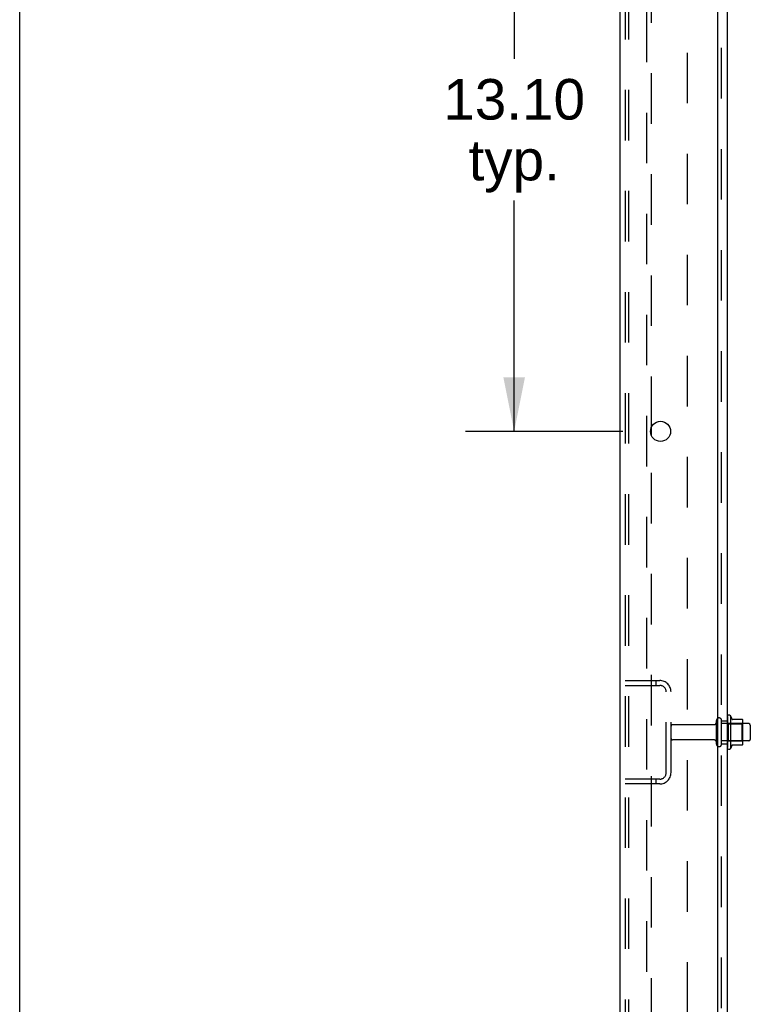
# Model space of a CAD drawing. Header units: inches. Extents: x 0 to 200, y 0 to 129.
# Tile 2 of 97: x 0 to 16, y 43 to 64. Entities that reach past the tile are written whole.
import ezdxf

# ---------------------------------------------------------------- set-up
doc = ezdxf.new("R2010")
doc.units = ezdxf.units.IN
doc.header["$LTSCALE"] = 11
doc.header["$MEASUREMENT"] = 0
doc.linetypes.add('HIDDEN', pattern=[0.2, 0.1, -0.1])
doc.layers.get('0').update_dxf_attribs({"linetype": 'CONTINUOUS'})
for name, color, linetype in [('DEFAULT_2', 8, 'HIDDEN'), ('DIMENSIONS', 7, 'CONTINUOUS'), ('SUBPANEL', 7, 'CONTINUOUS')]:
    doc.layers.add(name, color=color, linetype=linetype)
doc.styles.get("Standard").update_dxf_attribs({"font": 'arial.ttf'})
doc.dimstyles.new('DIMSTYLE_1', dxfattribs={"dimtxt": 0.882353, "dimasz": 1.176471, "dimexe": 0.09, "dimexo": 0.07, "dimgap": 0.0375, "dimtad": 0, "dimtih": 1, "dimtoh": 1, "dimzin": 4, "dimdsep": 46, "dimtxsty": 'Standard', "dimblk": '_FILLED', "dimblk1": '_FILLED', "dimblk2": '_FILLED', "dimcen": 0.09, "dimadec": 3, "dimazin": 1, "dimtfac": 1, "dimtdec": 3, "dimtofl": 0, "dimtmove": 0, "dimatfit": 3, "dimldrblk": '_FILLED', "dimfxl": 0, "dimtolj": 1, "dimtzin": 4, "dimarcsym": 0})

# ---------------------------------------------------------------- blocks, each defined once
blk = doc.blocks.new('_FILLED')
at = {"color": 0, "linetype": 'ByBlock'}
blk.add_solid([(0, 0), (-1, 0.2), (-1, -0.2)], dxfattribs=at)
blk = doc.blocks.new('*D15')
at = {"layer": 'DIMENSIONS', "color": 2, "linetype": 'Continuous'}
for p, q in [((13.123, 68.442), (9.703, 68.442)), ((10.762, 68.442), (10.762, 63.453)), ((10.762, 55.342), (10.762, 60.365)), ((13.123, 55.342), (9.703, 55.342))]:
    blk.add_line(p, q, dxfattribs=at)
at = {"layer": 'DIMENSIONS', "color": 2, "linetype": 'Continuous', "xscale": 1.1764705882, "yscale": 1.1764705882, "zscale": 1.1764705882}
for p, rotation in [((10.762, 68.442), 90), ((10.762, 55.342), 270)]:
    blk.add_blockref('_FILLED', p, dxfattribs=dict(at, rotation=rotation))
at = {"layer": 'DIMENSIONS', "color": 2, "linetype": 'Continuous', "insert": (10.762, 63.012), "char_height": 0.8824, "width": 3.08332, "attachment_point": 2, "line_spacing_factor": 0.9}
blk.add_mtext('13.10\\Ptyp.', dxfattribs=at)

msp = doc.modelspace()

# ---------------------------------------------------------------- linework, layer by layer
at = {"color": 7, "linetype": 'Continuous'}
for p, q in [((0, 0), (0, 129.412)), ((15.471, 49.148), (15.471, 48.436)), ((15.726, 49.07), (15.499, 49.07)), ((15.737, 48.536), (15.737, 49.048)), ((15.871, 48.98), (15.737, 48.98)), ((15.901, 48.95), (15.901, 48.635)), ((15.726, 48.515), (15.499, 48.515)), ((15.871, 48.605), (15.737, 48.605))]:
    msp.add_line(p, q, dxfattribs=at)
at = {"color": 3, "linetype": 'Continuous'}
for p, q in [((13.072, 14.896), (13.072, 82.688)), ((15.197, 16.917), (15.197, 79.292)), ((13.751, 55.245), (13.751, 55.439))]:
    msp.add_line(p, q, dxfattribs=at)
msp.add_circle((13.947, 55.342), 0.219, dxfattribs=at)
at = {"color": 7, "linetype": 'Continuous'}
for centre, radius, start, end in [((15.439, 49.126), 0.0384, 34.4497, 180), ((14.871, 48.792), 0.698, 23.9679, 30.6631), ((15.517, 49.08), 0.01, 203.9679, 270), ((15.726, 49.06), 0.01, 5.1938, 90), ((15.596, 49.048), 0.141, 0, 5.2081), ((15.871, 48.95), 0.03, 360, 90), ((15.439, 48.458), 0.0384, 180, 325.5503), ((14.871, 48.792), 0.698, 329.3369, 336.0321), ((15.517, 48.505), 0.01, 90, 156.0321), ((15.726, 48.525), 0.01, 270, 354.8062), ((15.596, 48.536), 0.141, 354.7919, 360), ((15.871, 48.635), 0.03, 270, 0)]:
    msp.add_arc(centre, radius, start, end, dxfattribs=at)
at = {"layer": 'DEFAULT_2', "color": 8, "linetype": 'HIDDEN'}
for p, q in [((13.176, 82.575), (13.176, 15.01)), ((13.249, 82.575), (13.249, 15.01)), ((13.647, 14.98), (13.647, 82.605)), ((13.751, 55.439), (13.751, 68.345)), ((13.751, 42.339), (13.751, 55.245)), ((13.176, 49.917), (13.929, 49.917)), ((13.176, 49.813), (13.929, 49.813)), ((13.848, 49.917), (13.848, 49.813)), ((14.072, 47.914), (14.072, 49.671)), ((14.176, 47.914), (14.176, 49.671)), ((15.401, 49.126), (15.401, 48.458)), ((15.103, 48.957), (14.206, 48.957)), ((15.166, 48.535), (15.166, 49.05)), ((15.276, 48.535), (15.276, 49.05)), ((15.737, 48.98), (15.276, 48.98)), ((15.421, 48.976), (15.401, 48.996)), ((15.421, 48.976), (15.421, 48.609)), ((15.421, 48.976), (15.717, 48.976)), ((15.717, 48.976), (15.737, 48.996)), ((15.717, 48.976), (15.717, 48.609)), ((15.103, 48.627), (14.206, 48.627)), ((15.737, 48.605), (15.276, 48.605)), ((15.421, 48.609), (15.401, 48.589)), ((15.421, 48.609), (15.717, 48.609)), ((15.717, 48.609), (15.737, 48.589)), ((13.929, 47.771), (13.176, 47.771)), ((13.929, 47.667), (13.176, 47.667)), ((13.848, 47.771), (13.848, 47.667))]:
    msp.add_line(p, q, dxfattribs=at)
for centre, radius, start, end in [((13.929, 49.671), 0.246, 0, 90), ((13.929, 49.671), 0.142, 0, 90), ((15.221, 49.05), 0.055, 360, 180), ((14.206, 48.927), 0.03, 90, 180), ((15.103, 49.02), 0.0625, 270, 360), ((14.206, 48.657), 0.03, 180, 270), ((15.103, 48.565), 0.0625, 0, 90), ((15.221, 48.535), 0.055, 180, 0), ((13.929, 47.914), 0.246, 270, 360), ((13.929, 47.914), 0.142, 270, 360)]:
    msp.add_arc(centre, radius, start, end, dxfattribs=at)
at = {"layer": 'SUBPANEL', "color": 3, "linetype": 'Continuous'}
msp.add_line((15.401, 18.948), (15.401, 78.636), dxfattribs=at)
at = {"layer": 'SUBPANEL', "color": 8, "linetype": 'HIDDEN'}
for p, q in [((15.276, 20.788), (15.276, 76.796)), ((14.526, 72.386), (14.526, 25.198)), ((15.276, 49.042), (15.401, 49.042)), ((15.276, 48.542), (15.401, 48.542))]:
    msp.add_line(p, q, dxfattribs=at)

# ---------------------------------------------------------------- dimensions: what is measured, and where the dimension line sits
at = {"layer": 'DIMENSIONS', "color": 2, "linetype": 'Continuous'}
dim = msp.add_linear_dim(base=(10.762, 55.342), p1=(13.193, 68.442), p2=(13.193, 55.342), angle=270, text='<>\\Ptyp.', dimstyle='DIMSTYLE_1', dxfattribs=at)
dim.commit()
dim.dimension.update_dxf_attribs({"geometry": '*D15', "text_midpoint": (10.762, 61.909), "dimtype": 160})

doc.saveas('drawing.dxf')
